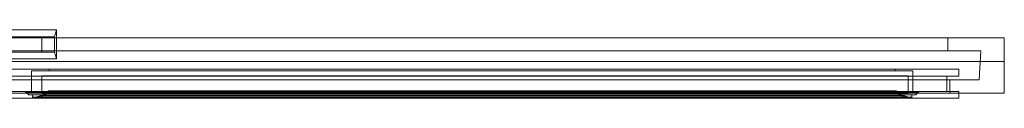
# Model space of a CAD drawing. Header units: millimetres. Extents: x -516 to 1258, y 248 to 313.
# Tile 2 of 2: x 370 to 1258, y 251 to 313. Entities that reach past the tile are written whole.
import ezdxf

# ---------------------------------------------------------------- set-up
doc = ezdxf.new("R2010")
doc.units = ezdxf.units.MM
doc.layers.add('A-GLAZ', color=151, linetype='Continuous', lineweight=9)

# ---------------------------------------------------------------- blocks, each defined once
blk = doc.blocks.new('46_1 REH_EX-SLIDE_M2-EX_H1-EX_2 HOJAS - 46_1 REH_EX-SLIDE_M2-EX_H1-EX_2 HOJAS-349166-_3D_')
at = {"layer": 'A-GLAZ'}
for p, q in [((887, 5, 1718), (-887, 5, 1718)), ((-887, 5, 800), (887, 5, 800)), ((-73, 5, 800), (887, 5, 800))]:
    blk.add_line(p, q, dxfattribs=at)
mesh = blk.add_polyface(dxfattribs=at)
corners = [(-846, 7.2, 841), (-846, 13.43, 841), (30, 13.43, 841), (30, 27.21, 841), (-846, 27.21, 841), (-846, 33.6, 841), (31.8, 33.6, 841), (31.8, 7.2, 841)]
mesh.append_faces([[corners[k] for k in face] for face in [(3, 6, 7, 2)]], dxfattribs={"vtx0": -1, "vtx2": -1})
mesh.append_faces([[corners[k] for k in face] for face in [(0, 1, 2, 7)]], dxfattribs={"vtx2": -1})
mesh.append_faces([[corners[k] for k in face] for face in [(3, 4, 5, 6)]], dxfattribs={"vtx3": -1})
mesh = blk.add_polyface(dxfattribs=at)
corners = [(31.8, 33.6, 841), (-846, 33.6, 841), (-846, 33.6, 1677), (31.8, 33.6, 1677), (-788.05, 33.6, 898.95), (-27.95, 33.6, 898.95), (-27.95, 33.6, 1619.05), (-788.05, 33.6, 1619.05)]
mesh.append_faces([[corners[k] for k in face] for face in [(2, 7, 4, 1), (5, 0, 1, 4)]], dxfattribs={"vtx0": -1, "vtx2": -1})
mesh.append_faces([[corners[k] for k in face] for face in [(2, 3, 6, 7), (5, 6, 3, 0)]], dxfattribs={"vtx1": -1, "vtx3": -1})
mesh = blk.add_polyface(dxfattribs=at)
corners = [(30, 13.43, 1677), (-846, 13.43, 1677), (-846, 7.2, 1677), (31.8, 7.2, 1677), (31.8, 33.6, 1677), (-846, 33.6, 1677), (-846, 27.21, 1677), (30, 27.21, 1677)]
mesh.append_faces([[corners[k] for k in face] for face in [(7, 4, 5, 6)]], dxfattribs={"vtx0": -1})
mesh.append_faces([[corners[k] for k in face] for face in [(2, 3, 0, 1)]], dxfattribs={"vtx1": -1})
mesh.append_faces([[corners[k] for k in face] for face in [(3, 4, 7, 0)]], dxfattribs={"vtx1": -1, "vtx3": -1})
mesh = blk.add_polyface(dxfattribs=at)
corners = [(-846, 27.21, 841), (30, 27.21, 841), (30, 27.21, 1677), (-846, 27.21, 1677), (18.62, 27.21, 852.38), (-834.62, 27.21, 852.38), (-834.62, 27.21, 1665.62), (18.62, 27.21, 1665.62)]
mesh.append_faces([[corners[k] for k in face] for face in [(3, 6, 7, 2), (5, 0, 1, 4)]], dxfattribs={"vtx0": -1, "vtx2": -1})
mesh.append_faces([[corners[k] for k in face] for face in [(5, 6, 3, 0), (1, 2, 7, 4)]], dxfattribs={"vtx1": -1, "vtx3": -1})
mesh = blk.add_polyface(dxfattribs=at)
corners = [(-834.62, 13.43, 852.38), (-834.62, 27.21, 852.38), (18.62, 27.21, 852.38), (18.62, 13.43, 852.38)]
mesh.append_faces([[corners[k] for k in face] for face in [(3, 0, 1, 2)]])
mesh = blk.add_polyface(dxfattribs=at)
corners = [(18.62, 13.43, 1665.62), (18.62, 27.21, 1665.62), (-834.62, 27.21, 1665.62), (-834.62, 13.43, 1665.62)]
mesh.append_faces([[corners[k] for k in face] for face in [(3, 0, 1, 2)]])
mesh = blk.add_polyface(dxfattribs=at)
corners = [(18.62, 13.43, 852.38), (18.62, 27.21, 852.38), (18.62, 27.21, 1665.62), (18.62, 13.43, 1665.62)]
mesh.append_faces([[corners[k] for k in face] for face in [(3, 0, 1, 2)]])
mesh = blk.add_polyface(dxfattribs=at)
corners = [(30, 27.21, 841), (30, 13.43, 841), (30, 13.43, 1677), (30, 27.21, 1677)]
mesh.append_faces([[corners[k] for k in face] for face in [(1, 2, 3, 0)]])
mesh = blk.add_polyface(dxfattribs=at)
corners = [(31.8, 33.6, 1677), (31.8, 7.2, 1677), (31.8, 7.2, 841), (31.8, 33.6, 841)]
mesh.append_faces([[corners[k] for k in face] for face in [(3, 0, 1, 2)]])
mesh = blk.add_polyface(dxfattribs=at)
corners = [(-887, -23.6, 800), (-887, 26.4, 800), (887, 26.4, 800), (887, -23.6, 800)]
mesh.append_faces([[corners[k] for k in face] for face in [(3, 0, 1, 2)]])
mesh = blk.add_polyface(dxfattribs=at)
corners = [(-887, 26.4, 800), (-887, 26.4, 1718), (887, 26.4, 1718), (887, 26.4, 800), (836, 26.4, 851), (836, 26.4, 1667), (-836, 26.4, 1667), (-836, 26.4, 851)]
mesh.append_faces([[corners[k] for k in face] for face in [(2, 5, 6, 1), (1, 6, 7, 0)]], dxfattribs={"vtx0": -1, "vtx2": -1})
mesh.append_faces([[corners[k] for k in face] for face in [(4, 5, 2, 3), (7, 4, 3, 0)]], dxfattribs={"vtx1": -1, "vtx3": -1})
mesh = blk.add_polyface(dxfattribs=at)
corners = [(887, -23.6, 1718), (887, 26.4, 1718), (-887, 26.4, 1718), (-887, -23.6, 1718)]
mesh.append_faces([[corners[k] for k in face] for face in [(0, 1, 2, 3)]])
mesh = blk.add_polyface(dxfattribs=at)
corners = [(-836, 26.4, 851), (-836, 14.4, 851), (836, 14.4, 851), (836, 26.4, 851)]
mesh.append_faces([[corners[k] for k in face] for face in [(3, 0, 1, 2)]])
mesh = blk.add_polyface(dxfattribs=at)
corners = [(836, 26.4, 1667), (836, 14.4, 1667), (-836, 14.4, 1667), (-836, 26.4, 1667)]
mesh.append_faces([[corners[k] for k in face] for face in [(3, 0, 1, 2)]])
mesh = blk.add_polyface(dxfattribs=at)
corners = [(836, 26.4, 851), (836, 14.4, 851), (836, 14.4, 1667), (836, 26.4, 1667)]
mesh.append_faces([[corners[k] for k in face] for face in [(3, 0, 1, 2)]])
mesh = blk.add_polyface(dxfattribs=at)
corners = [(887, -23.6, 800), (887, 26.4, 800), (887, 26.4, 1718), (887, -23.6, 1718)]
mesh.append_faces([[corners[k] for k in face] for face in [(3, 0, 1, 2)]])
mesh = blk.add_polyface(dxfattribs=at)
corners = [(-865.91, 14.4, 821.09), (-864.32, -11.6, 822.68), (864.32, -11.6, 822.68), (865.91, 14.4, 821.09)]
mesh.append_faces([[corners[k] for k in face] for face in [(3, 0, 1, 2)]])
mesh = blk.add_polyface(dxfattribs=at)
corners = [(865.91, 14.4, 821.09), (865.91, 14.4, 1696.91), (-865.91, 14.4, 1696.91), (-865.91, 14.4, 821.09), (-836, 14.4, 851), (-836, 14.4, 1667), (836, 14.4, 1667), (836, 14.4, 851)]
mesh.append_faces([[corners[k] for k in face] for face in [(2, 5, 6, 1), (1, 6, 7, 0)]], dxfattribs={"vtx0": -1, "vtx2": -1})
mesh.append_faces([[corners[k] for k in face] for face in [(4, 5, 2, 3), (7, 4, 3, 0)]], dxfattribs={"vtx1": -1, "vtx3": -1})
mesh = blk.add_polyface(dxfattribs=at)
corners = [(865.91, 14.4, 1696.91), (864.32, -11.6, 1695.32), (-864.32, -11.6, 1695.32), (-865.91, 14.4, 1696.91)]
mesh.append_faces([[corners[k] for k in face] for face in [(3, 0, 1, 2)]])
mesh = blk.add_polyface(dxfattribs=at)
corners = [(30, 13.43, 841), (-846, 13.43, 841), (-846, 13.43, 1677), (30, 13.43, 1677), (-834.62, 13.43, 852.38), (18.62, 13.43, 852.38), (18.62, 13.43, 1665.62), (-834.62, 13.43, 1665.62)]
mesh.append_faces([[corners[k] for k in face] for face in [(3, 6, 7, 2), (2, 7, 4, 1)]], dxfattribs={"vtx0": -1, "vtx2": -1})
mesh.append_faces([[corners[k] for k in face] for face in [(5, 6, 3, 0), (4, 5, 0, 1)]], dxfattribs={"vtx1": -1, "vtx3": -1})
mesh = blk.add_polyface(dxfattribs=at)
corners = [(865.91, 14.4, 821.09), (864.32, -11.6, 822.68), (864.32, -11.6, 1695.32), (865.91, 14.4, 1696.91)]
mesh.append_faces([[corners[k] for k in face] for face in [(3, 0, 1, 2)]])
mesh = blk.add_polyface(dxfattribs=at)
corners = [(-846, 7.2, 841), (31.8, 7.2, 841), (31.8, 7.2, 1677), (-846, 7.2, 1677), (-11.65, 7.2, 882.65), (-804.35, 7.2, 882.65), (-804.35, 7.2, 1635.35), (-11.65, 7.2, 1635.35)]
mesh.append_faces([[corners[k] for k in face] for face in [(3, 6, 7, 2), (2, 7, 4, 1)]], dxfattribs={"vtx0": -1, "vtx2": -1})
mesh.append_faces([[corners[k] for k in face] for face in [(5, 6, 3, 0), (4, 5, 0, 1)]], dxfattribs={"vtx1": -1, "vtx3": -1})
mesh = blk.add_polyface(dxfattribs=at)
corners = [(-32, -1.9, 841), (-32, -1.9, 1677), (846, -1.9, 1677), (846, -1.9, 841), (788.6, -1.9, 898.4), (788.6, -1.9, 1619.6), (25.4, -1.9, 1619.6), (25.4, -1.9, 898.4)]
mesh.append_faces([[corners[k] for k in face] for face in [(2, 5, 6, 1), (1, 6, 7, 0)]], dxfattribs={"vtx0": -1, "vtx2": -1})
mesh.append_faces([[corners[k] for k in face] for face in [(4, 5, 2, 3), (7, 4, 3, 0)]], dxfattribs={"vtx1": -1, "vtx3": -1})
mesh = blk.add_polyface(dxfattribs=at)
corners = [(846, -1.9, 841), (846, -8.29, 841), (-32, -8.29, 841), (-32, -1.9, 841)]
mesh.append_faces([[corners[k] for k in face] for face in [(0, 1, 2, 3)]])
mesh = blk.add_polyface(dxfattribs=at)
corners = [(-32, -1.9, 1677), (-32, -8.29, 1677), (846, -8.29, 1677), (846, -1.9, 1677)]
mesh.append_faces([[corners[k] for k in face] for face in [(3, 0, 1, 2)]])
mesh = blk.add_polyface(dxfattribs=at)
corners = [(846, -8.29, 841), (846, -8.29, 1677), (-32, -8.29, 1677), (-32, -8.29, 841), (-21.17, -8.29, 851.83), (-21.17, -8.29, 1666.17), (835.17, -8.29, 1666.17), (835.17, -8.29, 851.83)]
mesh.append_faces([[corners[k] for k in face] for face in [(2, 5, 6, 1), (1, 6, 7, 0)]], dxfattribs={"vtx0": -1, "vtx2": -1})
mesh.append_faces([[corners[k] for k in face] for face in [(4, 5, 2, 3), (7, 4, 3, 0)]], dxfattribs={"vtx1": -1, "vtx3": -1})
mesh = blk.add_polyface(dxfattribs=at)
corners = [(835.17, -8.29, 851.83), (835.17, -22.07, 851.83), (-21.17, -22.07, 851.83), (-21.17, -8.29, 851.83)]
mesh.append_faces([[corners[k] for k in face] for face in [(0, 1, 2, 3)]])
mesh = blk.add_polyface(dxfattribs=at)
corners = [(-21.17, -8.29, 1666.17), (-21.17, -22.07, 1666.17), (835.17, -22.07, 1666.17), (835.17, -8.29, 1666.17)]
mesh.append_faces([[corners[k] for k in face] for face in [(0, 1, 2, 3)]])
mesh = blk.add_polyface(dxfattribs=at)
corners = [(804.5, -3.6, 882.5), (804.5, -3.6, 1635.5), (9.5, -3.6, 1635.5), (9.5, -3.6, 882.5), (25.4, -3.6, 898.4), (25.4, -3.6, 1619.6), (788.6, -3.6, 1619.6), (788.6, -3.6, 898.4)]
mesh.append_faces([[corners[k] for k in face] for face in [(2, 5, 6, 1), (1, 6, 7, 0)]], dxfattribs={"vtx0": -1, "vtx2": -1})
mesh.append_faces([[corners[k] for k in face] for face in [(4, 5, 2, 3), (7, 4, 3, 0)]], dxfattribs={"vtx1": -1, "vtx3": -1})
mesh = blk.add_polyface(dxfattribs=at)
corners = [(804.5, -22.64, 882.5), (804.5, -3.6, 882.5), (9.5, -3.6, 882.5), (9.5, -22.64, 882.5)]
mesh.append_faces([[corners[k] for k in face] for face in [(0, 1, 2, 3)]])
mesh = blk.add_polyface(dxfattribs=at)
corners = [(9.5, -22.64, 882.5), (9.5, -3.6, 882.5), (9.5, -3.6, 1635.5), (9.5, -22.64, 1635.5)]
mesh.append_faces([[corners[k] for k in face] for face in [(3, 0, 1, 2)]])
mesh = blk.add_polyface(dxfattribs=at)
corners = [(9.5, -22.64, 1635.5), (9.5, -3.6, 1635.5), (804.5, -3.6, 1635.5), (804.5, -22.64, 1635.5)]
mesh.append_faces([[corners[k] for k in face] for face in [(0, 1, 2, 3)]])
at = {"layer": 'A-GLAZ', "transparency": 33554496}
mesh = blk.add_polyface(dxfattribs=at)
corners = [(800.23, -8.11, 882.65), (800.23, -23.91, 882.65), (18.62, -23.91, 882.65), (18.62, -8.11, 882.65)]
mesh.append_faces([[corners[k] for k in face] for face in [(1, 2, 3, 0)]])
mesh = blk.add_polyface(dxfattribs=at)
corners = [(18.62, -23.91, 1635.35), (18.62, -8.11, 1635.35), (18.62, -8.11, 882.65), (18.62, -23.91, 882.65)]
mesh.append_faces([[corners[k] for k in face] for face in [(3, 0, 1, 2)]])
mesh = blk.add_polyface(dxfattribs=at)
corners = [(18.62, -8.11, 1635.35), (800.23, -8.11, 1635.35), (800.23, -8.11, 882.65), (18.62, -8.11, 882.65)]
mesh.append_faces([[corners[k] for k in face] for face in [(0, 1, 2, 3)]])
mesh = blk.add_polyface(dxfattribs=at)
corners = [(800.23, -8.11, 1635.35), (18.62, -8.11, 1635.35), (18.62, -23.91, 1635.35), (800.23, -23.91, 1635.35)]
mesh.append_faces([[corners[k] for k in face] for face in [(2, 3, 0, 1)]])
at = {"layer": 'A-GLAZ'}
mesh = blk.add_polyface(dxfattribs=at)
corners = [(788.6, -3.6, 898.4), (788.6, -1.9, 898.4), (25.4, -1.9, 898.4), (25.4, -3.6, 898.4)]
mesh.append_faces([[corners[k] for k in face] for face in [(3, 0, 1, 2)]])
mesh = blk.add_polyface(dxfattribs=at)
corners = [(25.4, -3.6, 898.4), (25.4, -1.9, 898.4), (25.4, -1.9, 1619.6), (25.4, -3.6, 1619.6)]
mesh.append_faces([[corners[k] for k in face] for face in [(3, 0, 1, 2)]])
mesh = blk.add_polyface(dxfattribs=at)
corners = [(25.4, -3.6, 1619.6), (25.4, -1.9, 1619.6), (788.6, -1.9, 1619.6), (788.6, -3.6, 1619.6)]
mesh.append_faces([[corners[k] for k in face] for face in [(0, 1, 2, 3)]])
mesh = blk.add_polyface(dxfattribs=at)
corners = [(788.6, -3.6, 1619.6), (788.6, -1.9, 1619.6), (788.6, -1.9, 898.4), (788.6, -3.6, 898.4)]
mesh.append_faces([[corners[k] for k in face] for face in [(0, 1, 2, 3)]])
at = {"layer": 'A-GLAZ', "transparency": 33554496}
mesh = blk.add_polyface(dxfattribs=at)
corners = [(800.23, -8.11, 1635.35), (800.23, -23.91, 1635.35), (800.23, -23.91, 882.65), (800.23, -8.11, 882.65)]
mesh.append_faces([[corners[k] for k in face] for face in [(3, 0, 1, 2)]])
at = {"layer": 'A-GLAZ'}
mesh = blk.add_polyface(dxfattribs=at)
corners = [(804.5, -22.64, 1635.5), (804.5, -3.6, 1635.5), (804.5, -3.6, 882.5), (804.5, -22.64, 882.5)]
mesh.append_faces([[corners[k] for k in face] for face in [(0, 1, 2, 3)]])
mesh = blk.add_polyface(dxfattribs=at)
corners = [(835.17, -8.29, 1666.17), (835.17, -22.07, 1666.17), (835.17, -22.07, 851.83), (835.17, -8.29, 851.83)]
mesh.append_faces([[corners[k] for k in face] for face in [(3, 0, 1, 2)]])
mesh = blk.add_polyface(dxfattribs=at)
corners = [(846, -1.9, 1677), (846, -8.29, 1677), (846, -8.29, 841), (846, -1.9, 841)]
mesh.append_faces([[corners[k] for k in face] for face in [(0, 1, 2, 3)]])
mesh = blk.add_polyface(dxfattribs=at)
corners = [(-864.32, -11.6, 822.68), (-864.32, -11.6, 1695.32), (864.32, -11.6, 1695.32), (864.32, -11.6, 822.68), (838, -11.6, 849), (838, -11.6, 1669), (-838, -11.6, 1669), (-838, -11.6, 849)]
mesh.append_faces([[corners[k] for k in face] for face in [(2, 5, 6, 1), (1, 6, 7, 0)]], dxfattribs={"vtx0": -1, "vtx2": -1})
mesh.append_faces([[corners[k] for k in face] for face in [(4, 5, 2, 3), (7, 4, 3, 0)]], dxfattribs={"vtx1": -1, "vtx3": -1})
mesh = blk.add_polyface(dxfattribs=at)
corners = [(-838, -11.6, 849), (-838, -23.6, 849), (838, -23.6, 849), (838, -11.6, 849)]
mesh.append_faces([[corners[k] for k in face] for face in [(0, 1, 2, 3)]])
mesh = blk.add_polyface(dxfattribs=at)
corners = [(838, -11.6, 1669), (838, -23.6, 1669), (-838, -23.6, 1669), (-838, -11.6, 1669)]
mesh.append_faces([[corners[k] for k in face] for face in [(0, 1, 2, 3)]])
mesh = blk.add_polyface(dxfattribs=at)
corners = [(838, -11.6, 849), (838, -23.6, 849), (838, -23.6, 1669), (838, -11.6, 1669)]
mesh.append_faces([[corners[k] for k in face] for face in [(0, 1, 2, 3)]])
mesh = blk.add_polyface(dxfattribs=at)
corners = [(887, -23.6, 800), (887, -23.6, 1718), (-887, -23.6, 1718), (-887, -23.6, 800), (-838, -23.6, 849), (-838, -23.6, 1669), (838, -23.6, 1669), (838, -23.6, 849)]
mesh.append_faces([[corners[k] for k in face] for face in [(2, 5, 6, 1), (1, 6, 7, 0)]], dxfattribs={"vtx0": -1, "vtx2": -1})
mesh.append_faces([[corners[k] for k in face] for face in [(4, 5, 2, 3), (7, 4, 3, 0)]], dxfattribs={"vtx1": -1, "vtx3": -1})
mesh = blk.add_polyface(dxfattribs=at)
corners = [(846, -22.07, 841), (846, -28.3, 841), (-32, -28.3, 841), (-32, -22.07, 841)]
mesh.append_faces([[corners[k] for k in face] for face in [(0, 1, 2, 3)]])
mesh = blk.add_polyface(dxfattribs=at)
corners = [(-32, -22.07, 841), (-32, -22.07, 1677), (846, -22.07, 1677), (846, -22.07, 841), (835.17, -22.07, 851.83), (835.17, -22.07, 1666.17), (-21.17, -22.07, 1666.17), (-21.17, -22.07, 851.83)]
mesh.append_faces([[corners[k] for k in face] for face in [(2, 5, 6, 1), (1, 6, 7, 0)]], dxfattribs={"vtx0": -1, "vtx2": -1})
mesh.append_faces([[corners[k] for k in face] for face in [(4, 5, 2, 3), (7, 4, 3, 0)]], dxfattribs={"vtx1": -1, "vtx3": -1})
mesh = blk.add_polyface(dxfattribs=at)
corners = [(-32, -22.07, 1677), (-32, -28.3, 1677), (846, -28.3, 1677), (846, -22.07, 1677)]
mesh.append_faces([[corners[k] for k in face] for face in [(3, 0, 1, 2)]])
mesh = blk.add_polyface(dxfattribs=at)
corners = [(809.95, -22.64, 877.05), (809.95, -22.64, 1640.95), (4.05, -22.64, 1640.95), (4.05, -22.64, 877.05), (9.5, -22.64, 882.5), (9.5, -22.64, 1635.5), (804.5, -22.64, 1635.5), (804.5, -22.64, 882.5)]
mesh.append_faces([[corners[k] for k in face] for face in [(2, 5, 6, 1), (1, 6, 7, 0)]], dxfattribs={"vtx0": -1, "vtx2": -1})
mesh.append_faces([[corners[k] for k in face] for face in [(4, 5, 2, 3), (7, 4, 3, 0)]], dxfattribs={"vtx1": -1, "vtx3": -1})
mesh = blk.add_polyface(dxfattribs=at)
corners = [(807.11, -25.21, 879.89), (809.95, -22.64, 877.05), (4.05, -22.64, 877.05), (6.89, -25.21, 879.89)]
mesh.append_faces([[corners[k] for k in face] for face in [(0, 1, 2, 3)]])
mesh = blk.add_polyface(dxfattribs=at)
corners = [(6.89, -25.21, 879.89), (4.05, -22.64, 877.05), (4.05, -22.64, 1640.95), (6.89, -25.21, 1638.11)]
mesh.append_faces([[corners[k] for k in face] for face in [(3, 0, 1, 2)]])
mesh = blk.add_polyface(dxfattribs=at)
corners = [(6.89, -25.21, 1638.11), (4.05, -22.64, 1640.95), (809.95, -22.64, 1640.95), (807.11, -25.21, 1638.11)]
mesh.append_faces([[corners[k] for k in face] for face in [(0, 1, 2, 3)]])
mesh = blk.add_polyface(dxfattribs=at)
corners = [(6.89, -25.21, 879.89), (6.89, -25.21, 1638.11), (807.11, -25.21, 1638.11), (807.11, -25.21, 879.89), (803.72, -25.21, 883.28), (803.72, -25.21, 1634.72), (10.28, -25.21, 1634.72), (10.28, -25.21, 883.28)]
mesh.append_faces([[corners[k] for k in face] for face in [(2, 5, 6, 1), (1, 6, 7, 0)]], dxfattribs={"vtx0": -1, "vtx2": -1})
mesh.append_faces([[corners[k] for k in face] for face in [(4, 5, 2, 3), (7, 4, 3, 0)]], dxfattribs={"vtx1": -1, "vtx3": -1})
mesh = blk.add_polyface(dxfattribs=at)
corners = [(789.38, -21.46, 897.62), (792.42, -24, 894.58), (795.94, -25.85, 891.06), (799.76, -26.92, 887.24), (803.72, -27.16, 883.28), (10.28, -27.16, 883.28), (14.24, -26.92, 887.24), (18.06, -25.85, 891.06), (21.58, -24, 894.58), (24.62, -21.46, 897.62)]
mesh.append_faces([[corners[k] for k in face] for face in [(0, 1, 8, 9)]], dxfattribs={"vtx1": -1})
mesh.append_faces([[corners[k] for k in face] for face in [(2, 3, 6, 7), (7, 8, 1, 2)]], dxfattribs={"vtx1": -1, "vtx3": -1})
mesh.append_faces([[corners[k] for k in face] for face in [(3, 4, 5, 6)]], dxfattribs={"vtx3": -1})
mesh = blk.add_polyface(dxfattribs=at)
corners = [(24.62, -21.46, 897.62), (21.58, -24, 894.58), (18.06, -25.85, 891.06), (14.24, -26.92, 887.24), (10.28, -27.16, 883.28), (10.28, -27.16, 1634.72), (14.24, -26.92, 1630.76), (18.06, -25.85, 1626.94), (21.58, -24, 1623.42), (24.62, -21.46, 1620.38)]
mesh.append_faces([[corners[k] for k in face] for face in [(0, 1, 8, 9)]], dxfattribs={"vtx1": -1})
mesh.append_faces([[corners[k] for k in face] for face in [(2, 3, 6, 7), (7, 8, 1, 2)]], dxfattribs={"vtx1": -1, "vtx3": -1})
mesh.append_faces([[corners[k] for k in face] for face in [(3, 4, 5, 6)]], dxfattribs={"vtx3": -1})
mesh = blk.add_polyface(dxfattribs=at)
corners = [(24.62, -21.46, 1620.38), (21.58, -24, 1623.42), (18.06, -25.85, 1626.94), (14.24, -26.92, 1630.76), (10.28, -27.16, 1634.72), (803.72, -27.16, 1634.72), (799.76, -26.92, 1630.76), (795.94, -25.85, 1626.94), (792.42, -24, 1623.42), (789.38, -21.46, 1620.38)]
mesh.append_faces([[corners[k] for k in face] for face in [(0, 1, 8, 9)]], dxfattribs={"vtx1": -1})
mesh.append_faces([[corners[k] for k in face] for face in [(2, 3, 6, 7), (7, 8, 1, 2)]], dxfattribs={"vtx1": -1, "vtx3": -1})
mesh.append_faces([[corners[k] for k in face] for face in [(3, 4, 5, 6)]], dxfattribs={"vtx3": -1})
mesh = blk.add_polyface(dxfattribs=at)
corners = [(803.72, -27.16, 883.28), (803.72, -25.21, 883.28), (10.28, -25.21, 883.28), (10.28, -27.16, 883.28)]
mesh.append_faces([[corners[k] for k in face] for face in [(0, 1, 2, 3)]])
mesh = blk.add_polyface(dxfattribs=at)
corners = [(10.28, -27.16, 883.28), (10.28, -25.21, 883.28), (10.28, -25.21, 1634.72), (10.28, -27.16, 1634.72)]
mesh.append_faces([[corners[k] for k in face] for face in [(0, 1, 2, 3)]])
mesh = blk.add_polyface(dxfattribs=at)
corners = [(10.28, -27.16, 1634.72), (10.28, -25.21, 1634.72), (803.72, -25.21, 1634.72), (803.72, -27.16, 1634.72)]
mesh.append_faces([[corners[k] for k in face] for face in [(0, 1, 2, 3)]])
mesh = blk.add_polyface(dxfattribs=at)
corners = [(801.83, -28, 885.17), (797.2, -27.17, 889.8), (792.92, -25.24, 894.08), (789.22, -22.34, 897.78), (24.78, -22.34, 897.78), (21.08, -25.24, 894.08), (16.8, -27.17, 889.8), (12.17, -28, 885.17)]
mesh.append_faces([[corners[k] for k in face] for face in [(4, 5, 2, 3)]], dxfattribs={"vtx1": -1})
mesh.append_faces([[corners[k] for k in face] for face in [(1, 2, 5, 6)]], dxfattribs={"vtx1": -1, "vtx3": -1})
mesh.append_faces([[corners[k] for k in face] for face in [(6, 7, 0, 1)]], dxfattribs={"vtx3": -1})
mesh = blk.add_polyface(dxfattribs=at)
corners = [(12.17, -28, 885.17), (16.8, -27.17, 889.8), (21.08, -25.24, 894.08), (24.78, -22.34, 897.78), (24.78, -22.34, 1620.22), (21.08, -25.24, 1623.92), (16.8, -27.17, 1628.2), (12.17, -28, 1632.83)]
mesh.append_faces([[corners[k] for k in face] for face in [(4, 5, 2, 3)]], dxfattribs={"vtx1": -1})
mesh.append_faces([[corners[k] for k in face] for face in [(1, 2, 5, 6)]], dxfattribs={"vtx1": -1, "vtx3": -1})
mesh.append_faces([[corners[k] for k in face] for face in [(6, 7, 0, 1)]], dxfattribs={"vtx3": -1})
mesh = blk.add_polyface(dxfattribs=at)
corners = [(12.17, -28, 1632.83), (16.8, -27.17, 1628.2), (21.08, -25.24, 1623.92), (24.78, -22.34, 1620.22), (789.22, -22.34, 1620.22), (792.92, -25.24, 1623.92), (797.2, -27.17, 1628.2), (801.83, -28, 1632.83)]
mesh.append_faces([[corners[k] for k in face] for face in [(4, 5, 2, 3)]], dxfattribs={"vtx1": -1})
mesh.append_faces([[corners[k] for k in face] for face in [(1, 2, 5, 6)]], dxfattribs={"vtx1": -1, "vtx3": -1})
mesh.append_faces([[corners[k] for k in face] for face in [(6, 7, 0, 1)]], dxfattribs={"vtx3": -1})
at = {"layer": 'A-GLAZ', "transparency": 33554496}
mesh = blk.add_polyface(dxfattribs=at)
corners = [(800.23, -23.91, 1635.35), (18.62, -23.91, 1635.35), (18.62, -23.91, 882.65), (800.23, -23.91, 882.65)]
mesh.append_faces([[corners[k] for k in face] for face in [(0, 1, 2, 3)]])
at = {"layer": 'A-GLAZ'}
mesh = blk.add_polyface(dxfattribs=at)
corners = [(789.22, -22.34, 897.78), (789.14, -22.24, 897.86), (789.09, -22.12, 897.91), (789.06, -21.99, 897.94), (789.07, -21.86, 897.93), (789.11, -21.73, 897.89), (789.18, -21.62, 897.82), (789.27, -21.53, 897.73), (789.38, -21.46, 897.62), (24.62, -21.46, 897.62), (24.73, -21.53, 897.73), (24.82, -21.62, 897.82), (24.89, -21.73, 897.89), (24.93, -21.86, 897.93), (24.94, -21.99, 897.94), (24.91, -22.12, 897.91), (24.86, -22.24, 897.86), (24.78, -22.34, 897.78)]
mesh.append_faces([[corners[k] for k in face] for face in [(9, 10, 7, 8)]], dxfattribs={"vtx1": -1})
mesh.append_faces([[corners[k] for k in face] for face in [(11, 12, 5, 6), (10, 11, 6, 7), (4, 5, 12, 13), (15, 16, 1, 2), (2, 3, 14, 15), (13, 14, 3, 4)]], dxfattribs={"vtx1": -1, "vtx3": -1})
mesh.append_faces([[corners[k] for k in face] for face in [(16, 17, 0, 1)]], dxfattribs={"vtx3": -1})
mesh = blk.add_polyface(dxfattribs=at)
corners = [(24.78, -22.34, 897.78), (24.86, -22.24, 897.86), (24.91, -22.12, 897.91), (24.94, -21.99, 897.94), (24.93, -21.86, 897.93), (24.89, -21.73, 897.89), (24.82, -21.62, 897.82), (24.73, -21.53, 897.73), (24.62, -21.46, 897.62), (24.62, -21.46, 1620.38), (24.73, -21.53, 1620.27), (24.82, -21.62, 1620.18), (24.89, -21.73, 1620.11), (24.93, -21.86, 1620.07), (24.94, -21.99, 1620.06), (24.91, -22.12, 1620.09), (24.86, -22.24, 1620.14), (24.78, -22.34, 1620.22)]
mesh.append_faces([[corners[k] for k in face] for face in [(9, 10, 7, 8)]], dxfattribs={"vtx1": -1})
mesh.append_faces([[corners[k] for k in face] for face in [(11, 12, 5, 6), (10, 11, 6, 7), (4, 5, 12, 13), (15, 16, 1, 2), (2, 3, 14, 15), (13, 14, 3, 4)]], dxfattribs={"vtx1": -1, "vtx3": -1})
mesh.append_faces([[corners[k] for k in face] for face in [(16, 17, 0, 1)]], dxfattribs={"vtx3": -1})
mesh = blk.add_polyface(dxfattribs=at)
corners = [(24.78, -22.34, 1620.22), (24.86, -22.24, 1620.14), (24.91, -22.12, 1620.09), (24.94, -21.99, 1620.06), (24.93, -21.86, 1620.07), (24.89, -21.73, 1620.11), (24.82, -21.62, 1620.18), (24.73, -21.53, 1620.27), (24.62, -21.46, 1620.38), (789.38, -21.46, 1620.38), (789.27, -21.53, 1620.27), (789.18, -21.62, 1620.18), (789.11, -21.73, 1620.11), (789.07, -21.86, 1620.07), (789.06, -21.99, 1620.06), (789.09, -22.12, 1620.09), (789.14, -22.24, 1620.14), (789.22, -22.34, 1620.22)]
mesh.append_faces([[corners[k] for k in face] for face in [(9, 10, 7, 8)]], dxfattribs={"vtx1": -1})
mesh.append_faces([[corners[k] for k in face] for face in [(11, 12, 5, 6), (10, 11, 6, 7), (4, 5, 12, 13), (15, 16, 1, 2), (2, 3, 14, 15), (13, 14, 3, 4)]], dxfattribs={"vtx1": -1, "vtx3": -1})
mesh.append_faces([[corners[k] for k in face] for face in [(16, 17, 0, 1)]], dxfattribs={"vtx3": -1})
mesh = blk.add_polyface(dxfattribs=at)
corners = [(789.22, -22.34, 1620.22), (789.14, -22.24, 1620.14), (789.09, -22.12, 1620.09), (789.06, -21.99, 1620.06), (789.07, -21.86, 1620.07), (789.11, -21.73, 1620.11), (789.18, -21.62, 1620.18), (789.27, -21.53, 1620.27), (789.38, -21.46, 1620.38), (789.38, -21.46, 897.62), (789.27, -21.53, 897.73), (789.18, -21.62, 897.82), (789.11, -21.73, 897.89), (789.07, -21.86, 897.93), (789.06, -21.99, 897.94), (789.09, -22.12, 897.91), (789.14, -22.24, 897.86), (789.22, -22.34, 897.78)]
mesh.append_faces([[corners[k] for k in face] for face in [(9, 10, 7, 8)]], dxfattribs={"vtx1": -1})
mesh.append_faces([[corners[k] for k in face] for face in [(11, 12, 5, 6), (10, 11, 6, 7), (4, 5, 12, 13), (15, 16, 1, 2), (2, 3, 14, 15), (13, 14, 3, 4)]], dxfattribs={"vtx1": -1, "vtx3": -1})
mesh.append_faces([[corners[k] for k in face] for face in [(16, 17, 0, 1)]], dxfattribs={"vtx3": -1})
mesh = blk.add_polyface(dxfattribs=at)
corners = [(801.83, -28, 1632.83), (797.2, -27.17, 1628.2), (792.92, -25.24, 1623.92), (789.22, -22.34, 1620.22), (789.22, -22.34, 897.78), (792.92, -25.24, 894.08), (797.2, -27.17, 889.8), (801.83, -28, 885.17)]
mesh.append_faces([[corners[k] for k in face] for face in [(4, 5, 2, 3)]], dxfattribs={"vtx1": -1})
mesh.append_faces([[corners[k] for k in face] for face in [(1, 2, 5, 6)]], dxfattribs={"vtx1": -1, "vtx3": -1})
mesh.append_faces([[corners[k] for k in face] for face in [(6, 7, 0, 1)]], dxfattribs={"vtx3": -1})
mesh = blk.add_polyface(dxfattribs=at)
corners = [(789.38, -21.46, 1620.38), (792.42, -24, 1623.42), (795.94, -25.85, 1626.94), (799.76, -26.92, 1630.76), (803.72, -27.16, 1634.72), (803.72, -27.16, 883.28), (799.76, -26.92, 887.24), (795.94, -25.85, 891.06), (792.42, -24, 894.58), (789.38, -21.46, 897.62)]
mesh.append_faces([[corners[k] for k in face] for face in [(0, 1, 8, 9)]], dxfattribs={"vtx1": -1})
mesh.append_faces([[corners[k] for k in face] for face in [(2, 3, 6, 7), (7, 8, 1, 2)]], dxfattribs={"vtx1": -1, "vtx3": -1})
mesh.append_faces([[corners[k] for k in face] for face in [(3, 4, 5, 6)]], dxfattribs={"vtx3": -1})
mesh = blk.add_polyface(dxfattribs=at)
corners = [(803.72, -27.16, 1634.72), (803.72, -25.21, 1634.72), (803.72, -25.21, 883.28), (803.72, -27.16, 883.28)]
mesh.append_faces([[corners[k] for k in face] for face in [(0, 1, 2, 3)]])
mesh = blk.add_polyface(dxfattribs=at)
corners = [(807.11, -25.21, 1638.11), (809.95, -22.64, 1640.95), (809.95, -22.64, 877.05), (807.11, -25.21, 879.89)]
mesh.append_faces([[corners[k] for k in face] for face in [(3, 0, 1, 2)]])
mesh = blk.add_polyface(dxfattribs=at)
corners = [(846, -22.07, 1677), (846, -28.3, 1677), (846, -28.3, 841), (846, -22.07, 841)]
mesh.append_faces([[corners[k] for k in face] for face in [(0, 1, 2, 3)]])
mesh = blk.add_polyface(dxfattribs=at)
corners = [(846, -28.3, 841), (846, -28.3, 1677), (-32, -28.3, 1677), (-32, -28.3, 841), (9.1, -28.3, 882.1), (9.1, -28.3, 1635.9), (804.9, -28.3, 1635.9), (804.9, -28.3, 882.1)]
mesh.append_faces([[corners[k] for k in face] for face in [(2, 5, 6, 1), (1, 6, 7, 0)]], dxfattribs={"vtx0": -1, "vtx2": -1})
mesh.append_faces([[corners[k] for k in face] for face in [(4, 5, 2, 3), (7, 4, 3, 0)]], dxfattribs={"vtx1": -1, "vtx3": -1})
mesh = blk.add_polyface(dxfattribs=at)
corners = [(804.9, -28.3, 882.1), (804.03, -28, 882.97), (9.97, -28, 882.97), (9.1, -28.3, 882.1)]
mesh.append_faces([[corners[k] for k in face] for face in [(0, 1, 2, 3)]])
mesh = blk.add_polyface(dxfattribs=at)
corners = [(9.1, -28.3, 882.1), (9.97, -28, 882.97), (9.97, -28, 1635.03), (9.1, -28.3, 1635.9)]
mesh.append_faces([[corners[k] for k in face] for face in [(3, 0, 1, 2)]])
mesh = blk.add_polyface(dxfattribs=at)
corners = [(9.1, -28.3, 1635.9), (9.97, -28, 1635.03), (804.03, -28, 1635.03), (804.9, -28.3, 1635.9)]
mesh.append_faces([[corners[k] for k in face] for face in [(3, 0, 1, 2)]])
mesh = blk.add_polyface(dxfattribs=at)
corners = [(804.03, -28, 882.97), (804.03, -28, 1635.03), (9.97, -28, 1635.03), (9.97, -28, 882.97), (12.17, -28, 885.17), (12.17, -28, 1632.83), (801.83, -28, 1632.83), (801.83, -28, 885.17)]
mesh.append_faces([[corners[k] for k in face] for face in [(2, 5, 6, 1), (1, 6, 7, 0)]], dxfattribs={"vtx0": -1, "vtx2": -1})
mesh.append_faces([[corners[k] for k in face] for face in [(4, 5, 2, 3), (7, 4, 3, 0)]], dxfattribs={"vtx1": -1, "vtx3": -1})
mesh = blk.add_polyface(dxfattribs=at)
corners = [(804.9, -28.3, 1635.9), (804.03, -28, 1635.03), (804.03, -28, 882.97), (804.9, -28.3, 882.1)]
mesh.append_faces([[corners[k] for k in face] for face in [(3, 0, 1, 2)]])

msp = doc.modelspace()

# ---------------------------------------------------------------- block references
at = {"layer": 'A-GLAZ'}
msp.add_blockref('46_1 REH_EX-SLIDE_M2-EX_H1-EX_2 HOJAS - 46_1 REH_EX-SLIDE_M2-EX_H1-EX_2 HOJAS-349166-_3D_', (371.23, 279.28, 700), dxfattribs=at)

doc.saveas('drawing.dxf')
